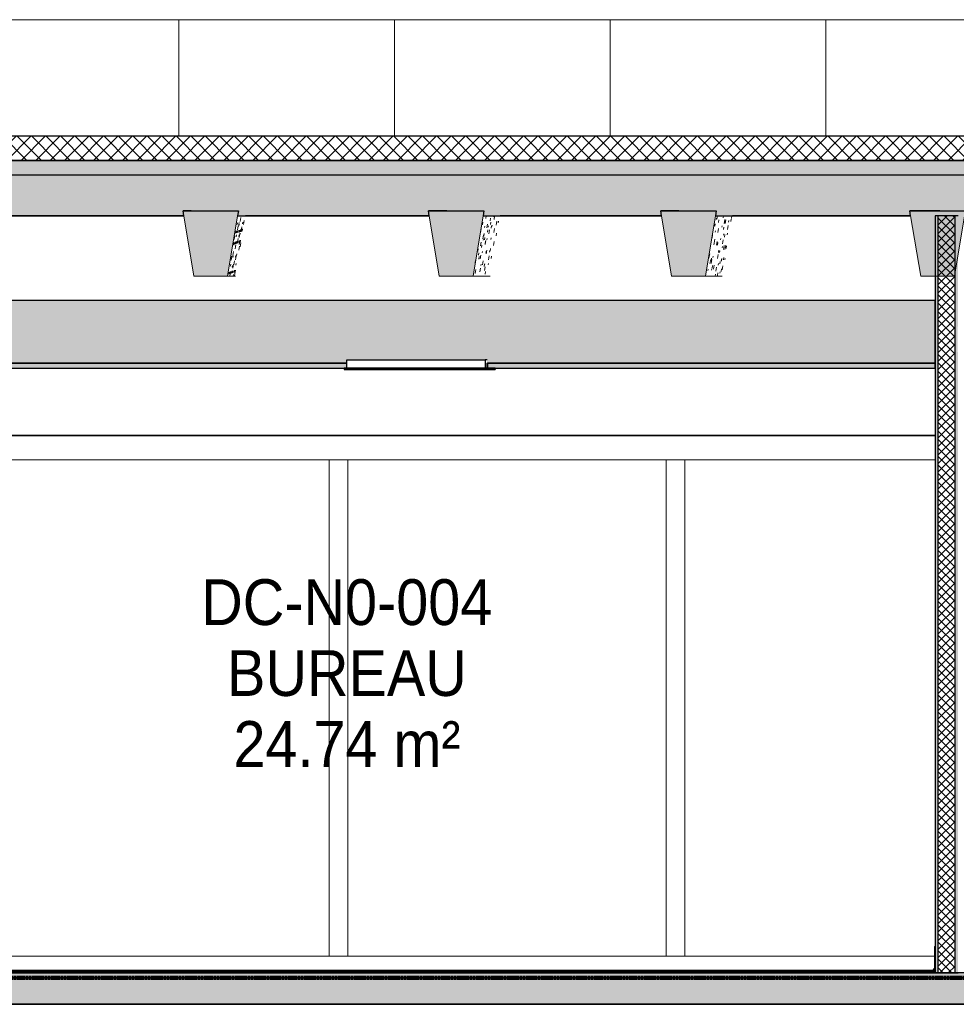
# Model space of a CAD drawing. Header units: centimetres. Extents: x -2631 to 9172, y -3616 to 502.
# Tile 29 of 36: x 4737 to 5126, y -13 to 396. Entities that reach past the tile are written whole.
import ezdxf

# ---------------------------------------------------------------- set-up
doc = ezdxf.new("R2010")
doc.units = ezdxf.units.CM
doc.linetypes.add('Tiret_2_', pattern=[0.25, 0.125, -0.125])
for name, color, linetype, lineweight in [('0-1', 7, 'Continuous', 5), ('HACHURE_C-3', 7, 'Continuous', 18), ('MUR', 7, 'Continuous', 25), ('MUR_C', 7, 'Continuous', 25), ('OSSATURE', 7, 'Continuous', 18), ('OSSATURE-2', 7, 'Continuous', 25), ('PLAF', 7, 'Continuous', 25), ('SERRU-traverse', 7, 'Continuous', 18), ('SOL', 7, 'Continuous', 25), ('SOL_C', 7, 'Continuous', 25), ('TOIT_C', 7, 'Continuous', 25)]:
    doc.layers.add(name, color=color, linetype=linetype, lineweight=lineweight)
for name, color, linetype, lineweight, true_color in [('A-FLOR-PATT-1', 7, 'Continuous', 25, 0x616161), ('A-FLOR-PATT-2', 7, 'Continuous', 18, 0x787878), ('A-FLOR-PATT-3', 7, 'Continuous', 25, 0x787878), ('A-ROOF-PATT-1', 9, 'Continuous', 5, 0x808080), ('ANNOTATIONS-2', 4, 'Tiret_2_', 100, 0x00ffff), ('ETIQUETTE-1', 9, 'Continuous', 30, 0x808080), ('HACHURE_C-1', 7, 'Continuous', 5, 0xdadada), ('HACHURE_C-2', 7, 'Continuous', 25, 0xdadada), ('MENUISERIES-1', 9, 'Continuous', 18, 0x808080), ('MOBILIER-2', 7, 'Continuous', 25, 0x7f7f7f), ('OSSATURE-3', 9, 'Continuous', 5, 0x808080), ('OSSATURE-4', 9, 'Continuous', 18, 0x808080), ('OSSATURE_C-1', 9, 'Continuous', 18, 0x808080), ('PLAF-1', 7, 'Continuous', 25, 0xffcd9b), ('PLAF-2', 7, 'Continuous', 25, 0x2ccfd3), ('PLAF_C-1', 7, 'Continuous', 25, 0xffcd9b), ('PLAF_C-2', 7, 'Continuous', 25, 0x2ccfd3), ('SERRU-1', 9, 'Continuous', 18, 0x808080), ('TOIT-1', 9, 'Continuous', 25, 0x808080), ('TOIT_C-1', 9, 'Continuous', 25, 0x808080), ('Z-1', 9, 'Continuous', 18, 0x808080)]:
    doc.layers.add(name, color=color, linetype=linetype, lineweight=lineweight, true_color=true_color)
doc.styles.add('Arial', font='arial.ttf', dxfattribs={"width": 0.9, "height": 19})

# ---------------------------------------------------------------- blocks, each defined once
blk = doc.blocks.new('Panneau système - Vitré-367573-Coupe AA_Lot 05_Isolation plafond')
at = {"layer": 'MENUISERIES-1'}
for p, q in [((317.92, 213), (214.11, 213)), ((214.11, 213), (214.11, 7)), ((214.11, 213), (214.26, 213)), ((214.26, 213), (317.92, 213)), ((346.31, 213), (346.11, 213)), ((346.31, 213), (346.47, 213)), ((346.4, 213), (346.47, 213)), ((214.11, 7), (317.62, 7)), ((214.11, 7), (214.26, 7)), ((317.62, 7), (214.26, 7)), ((346.47, 7), (346.34, 7)), ((346.47, 7), (346.4, 7))]:
    blk.add_line(p, q, dxfattribs=at)
blk = doc.blocks.new('Panneau système - Vitré-356748-Coupe AA_Lot 05_Isolation plafond')
at = {"layer": 'MENUISERIES-1'}
for p, q in [((66.42, 213), (-66.29, 213)), ((-66.29, 213), (-66.29, 7)), ((-66.29, 213), (-66.13, 213)), ((-66.13, 213), (66.57, 213)), ((66.42, 213), (66.57, 213)), ((-66.29, 7), (66.42, 7)), ((-66.29, 7), (-66.13, 7)), ((66.57, 7), (-66.13, 7)), ((66.57, 7), (66.42, 7))]:
    blk.add_line(p, q, dxfattribs=at)
blk = doc.blocks.new('Panneau système - Vitré-356749-Coupe AA_Lot 05_Isolation plafond')
at = {"layer": 'MENUISERIES-1'}
for p, q in [((206.32, 213), (74.21, 213)), ((74.21, 213), (74.21, 7)), ((74.21, 213), (74.36, 213)), ((74.36, 213), (206.47, 213)), ((206.32, 213), (206.47, 213)), ((74.21, 7), (206.32, 7)), ((74.21, 7), (74.36, 7)), ((206.47, 7), (74.36, 7)), ((206.47, 7), (206.32, 7))]:
    blk.add_line(p, q, dxfattribs=at)
blk = doc.blocks.new('Meneau rectangulaire - AWS60_60x70-347310-Coupe AA_Lot 05_Isolation plafond')
at = {"layer": 'MENUISERIES-1'}
for p, q in [((70.28, 7), (210.18, 7)), ((70.51, 7), (210.4, 7)), ((70.28, 0), (210.18, 0)), ((210.4, 0), (70.51, 0))]:
    blk.add_line(p, q, dxfattribs=at)
blk = doc.blocks.new('Meneau rectangulaire - AWS60_60x70-367281-Coupe AA_Lot 05_Isolation plafond')
at = {"layer": 'MENUISERIES-1'}
for p, q in [((-70.12, 1), (-70.12, 7)), ((-70.12, 7), (-69.89, 7)), ((-70.12, 7), (70.28, 7)), ((-69.89, 7), (70.51, 7)), ((-69.89, 0), (-70.12, 0)), ((-70.12, 0), (70.28, 0)), ((70.51, 0), (-69.89, 0))]:
    blk.add_line(p, q, dxfattribs=at)
blk = doc.blocks.new('Meneau rectangulaire - AWS60_60x70-367276-Coupe AA_Lot 05_Isolation plafond')
at = {"layer": 'MENUISERIES-1'}
for p, q in [((210.18, 7), (317.62, 7)), ((210.4, 7), (317.62, 7)), ((346.34, 7), (350.07, 7)), ((346.48, 7), (350.07, 7)), ((350.07, 7), (350.07, 1)), ((210.18, 0), (350.07, 0)), ((350.3, 0), (210.4, 0)), ((350.07, 0), (350.3, 0))]:
    blk.add_line(p, q, dxfattribs=at)
blk = doc.blocks.new('Meneau rectangulaire - AWS60_60x78-356563-Coupe AA_Lot 05_Isolation plafond')
at = {"layer": 'MENUISERIES-1'}
for p, q in [((206.51, 213), (206.28, 213)), ((206.28, 213), (214.07, 213)), ((206.28, 213), (206.28, 7)), ((214.3, 213), (206.51, 213)), ((214.07, 213), (214.3, 213)), ((214.07, 213), (214.07, 7)), ((214.07, 7), (206.28, 7)), ((206.28, 7), (206.51, 7)), ((206.51, 7), (214.3, 7)), ((214.3, 7), (214.07, 7))]:
    blk.add_line(p, q, dxfattribs=at)
blk = doc.blocks.new('Meneau rectangulaire - AWS60_60x100-367290-Coupe AA_Lot 05_Isolation plafond')
at = {"layer": 'MENUISERIES-1'}
for p, q in [((317.92, 223), (210.18, 223)), ((210.4, 223), (317.92, 223)), ((350.07, 223), (346.04, 223)), ((346.48, 223), (350.3, 223)), ((350.3, 223), (350.07, 223)), ((350.07, 223), (350.07, 213)), ((350.3, 221.99), (350.3, 223)), ((317.92, 213), (210.18, 213)), ((317.92, 213), (210.4, 213)), ((350.07, 213), (346.04, 213)), ((350.07, 213), (346.48, 213))]:
    blk.add_line(p, q, dxfattribs=at)
blk = doc.blocks.new('Meneau rectangulaire - AWS60_60x100-347268-Coupe AA_Lot 05_Isolation plafond')
at = {"layer": 'MENUISERIES-1'}
for p, q in [((210.18, 223), (70.28, 223)), ((70.51, 223), (210.4, 223)), ((210.18, 213), (70.28, 213)), ((210.4, 213), (70.51, 213))]:
    blk.add_line(p, q, dxfattribs=at)
blk = doc.blocks.new('Meneau rectangulaire - AWS60_60x100-367291-Coupe AA_Lot 05_Isolation plafond')
at = {"layer": 'MENUISERIES-1'}
for p, q in [((-70.12, 213), (-70.12, 223)), ((-70.12, 223), (-69.89, 223)), ((70.28, 223), (-70.12, 223)), ((-69.89, 223), (70.51, 223)), ((-69.89, 213), (-70.12, 213)), ((70.28, 213), (-70.12, 213)), ((70.51, 213), (-69.89, 213))]:
    blk.add_line(p, q, dxfattribs=at)
blk = doc.blocks.new('12_CORNIERE HABILLAGE - 12_CORNIERE HABILLAGE-370872-Coupe AA_Lot 05_Isolation plafond')
at = {"layer": 'Z-1'}
for p, q in [((-70.12, 223.2), (317.92, 223.2)), ((317.92, 223), (-70.12, 223)), ((-69.28, 223), (317.93, 223))]:
    blk.add_line(p, q, dxfattribs=at)
blk = doc.blocks.new('Garde-corps - Garde-corps-488018-Coupe AA_Lot 05_Isolation plafond')
at = {"layer": 'SERRU-traverse'}
for p, q in [((270.45, 0), (262.09, 0)), ((262.94, 0), (271.48, 0)), ((271.48, 0), (270.45, 0))]:
    blk.add_line(p, q, dxfattribs=at)
blk = doc.blocks.new('Garde-corps - Garde-corps-506286-Coupe AA_Lot 05_Isolation plafond')
at = {"layer": 'SERRU-traverse'}
for p, q in [((317.62, 10.7), (317.62, 2.04)), ((317.92, 1.95), (317.92, 11)), ((316.57, 1), (317.22, 1)), ((317.92, 1), (316.57, 1)), ((317.15, 1.11), (316.66, 1.11)), ((316.91, 1.08), (316.73, 1.08)), ((316.91, 1.08), (316.73, 1.08)), ((317.62, 2.04), (316.91, 1.08)), ((317.22, 1), (317.92, 1.95)), ((317.92, 1), (317.22, 1))]:
    blk.add_line(p, q, dxfattribs=at)
at = {"layer": 'SERRU-traverse', "flags": 128}
for points in [[(317.92, 11), (317.85, 10.99), (317.79, 10.97), (317.73, 10.94), (317.69, 10.89), (317.65, 10.83), (317.63, 10.77), (317.62, 10.7)], [(316.66, 1.11), (316.64, 1.11), (316.62, 1.1), (316.6, 1.09), (316.58, 1.07), (316.57, 1.05), (316.57, 1.02), (316.57, 1)], [(316.73, 1.08), (316.71, 1.1), (316.69, 1.11), (316.67, 1.11)]]:
    blk.add_lwpolyline(points, dxfattribs=at)
blk = doc.blocks.new('B02_ARC_rvt-2-Coupe AA_Lot 05_Isolation plafond')
at = {"layer": 'A-FLOR-PATT-1'}
blk.add_hatch(color=256, dxfattribs=at).paths.add_polyline_path([(-102.56, 0), (317.92, 0), (317.92, 0.8), (-257.81, 0.8), (-257.81, 0), (-134.45, 0)])
at = {"layer": 'A-FLOR-PATT-2'}
h = blk.add_hatch(dxfattribs=at)
h.set_pattern_fill('FP_128', color=256, style=0, pattern_type=2)
h.set_pattern_definition([(45, (-3.562, -172.5), (-3.005204, 3.005204), []), (135, (-3.562, -172.5), (-3.005204, -3.005204), [])])
h.paths.add_polyline_path([(-498.46, 337.21), (1594.47, 337.21), (1594.47, 347.21), (-508.46, 347.21), (-508.46, 337.21)])
h = blk.add_hatch(dxfattribs=at)
h.set_pattern_fill('FP_127', color=256, style=0, pattern_type=2)
h.set_pattern_definition([(45, (-0.387, -172.5), (-4.490128, 4.490128), [3.175, -3.175])])
h.paths.add_polyline_path([(-644.63, -2), (1594.47, -2), (1594.47, 0), (-2122.25, 0), (-2122.25, -2), (-676.52, -2)])
at = {"layer": 'HACHURE_C-1'}
blk.add_hatch(color=256, dxfattribs=at).paths.add_polyline_path([(317.92, 0), (319.17, 0), (319.17, 314.21), (317.92, 314.21), (317.92, 6.2)])
at = {"layer": 'HACHURE_C-2'}
blk.add_hatch(color=256, dxfattribs=at).paths.add_polyline_path([(326.19, 0), (327.45, 0), (327.4, 257.75), (327.29, 257.77), (327.26, 258.13), (327.26, 261.11), (327.3, 268.25), (327.45, 268.25), (327.45, 314.21), (326.19, 314.21), (326.19, 6.2)])
at = {"layer": 'HACHURE_C-3'}
h = blk.add_hatch(dxfattribs=at)
h.set_pattern_fill('FP_126', color=256, style=0, pattern_type=2)
h.set_pattern_definition([(45, (-3.562, -172.5), (-1.767767, 1.767767), []), (135, (-3.562, -172.5), (-1.767767, -1.767767), [])])
h.paths.add_polyline_path([(326.19, 0), (326.19, 314.21), (319.17, 314.21), (319.17, 0)])
at = {"layer": 'PLAF-1'}
h = blk.add_hatch(color=256, dxfattribs=at)
h.paths.add_polyline_path([(-38.79, 251), (73.84, 251), (73.84, 253), (-107.81, 253), (-107.81, 251), (-102.56, 251)])
h.paths.add_polyline_path([(-230.11, 251), (-166.15, 251), (-166.15, 253), (-257.81, 253), (-257.81, 251)])
h.paths.add_polyline_path([(317.92, 251), (317.92, 253), (132.21, 253), (132.21, 251), (311.97, 251)])
at = {"layer": 'PLAF-2'}
blk.add_hatch(color=256, dxfattribs=at).paths.add_polyline_path([(-257.81, 253), (-166.15, 253), (-166.15, 254.5), (-108.11, 254.5), (-108.11, 253), (73.84, 253), (73.84, 254.5), (131.91, 254.5), (131.91, 253), (317.92, 253), (317.92, 279), (-257.81, 279), (-257.81, 267.7)])
at = {"layer": 'MUR'}
for p, q in [((6.12, 314.21), (-65.23, 314.21)), ((-61.21, 314.21), (6.12, 314.21)), ((107.97, 314.21), (31.67, 314.21)), ((31.86, 314.21), (107.97, 314.21)), ((204.42, 314.21), (137.38, 314.21)), ((137.8, 314.21), (204.42, 314.21)), ((307.78, 314.21), (233.77, 314.21)), ((234.19, 314.21), (307.78, 314.21)), ((-70.25, 223), (317.92, 223)), ((317.92, 223), (-69.49, 223))]:
    blk.add_line(p, q, dxfattribs=at)
at = {"layer": 'MUR_C'}
for p, q in [((317.92, 314.21), (317.92, 0)), ((327.45, 314.21), (317.92, 314.21)), ((319.17, 0), (319.17, 314.21)), ((326.19, 0), (326.19, 314.21)), ((317.92, 0), (327.45, 0))]:
    blk.add_line(p, q, dxfattribs=at)
at = {"layer": 'PLAF'}
for p, q in [((131.95, 253), (132.25, 253)), ((132.25, 251), (131.95, 251)), ((134.19, 253), (134.49, 253)), ((134.49, 251), (134.19, 251))]:
    blk.add_line(p, q, dxfattribs=at)
at = {"layer": 'PLAF_C-1'}
for p, q in [((73.84, 253), (-107.81, 253)), ((-107.81, 251), (73.84, 251)), ((317.92, 253), (132.21, 253)), ((132.21, 253), (132.21, 251)), ((132.21, 251), (317.92, 251)), ((317.92, 251), (317.92, 253))]:
    blk.add_line(p, q, dxfattribs=at)
at = {"layer": 'PLAF_C-2'}
for p, q in [((317.92, 279), (-257.81, 279)), ((317.92, 253), (317.92, 279)), ((-108.11, 253), (73.84, 253)), ((131.91, 253), (317.92, 253))]:
    blk.add_line(p, q, dxfattribs=at)
at = {"layer": 'SOL'}
for p, q in [((183.06, 347.21), (175.76, 347.21)), ((273.11, 347.21), (214.78, 347.21)), ((934.33, 347.21), (297.26, 347.21)), ((175.76, 337.21), (183.06, 337.21)), ((214.78, 337.21), (273.11, 337.21)), ((297.26, 337.21), (934.33, 337.21)), ((270.45, 0), (271.46, 0)), ((615.37, 0), (270.45, 0)), ((271.46, 0), (290.76, 0)), ((336.54, 0), (317.92, 0))]:
    blk.add_line(p, q, dxfattribs=at)
at = {"layer": 'SOL_C'}
for p, q in [((1594.47, 347.21), (-498.46, 347.21)), ((-508.46, 337.21), (1594.47, 337.21)), ((1594.47, 0), (-2122.25, 0)), ((317.92, 1), (-257.81, 1)), ((317.92, 0.8), (-257.81, 0.8)), ((-257.81, 0.8), (317.92, 0.8)), ((-257.81, 0), (317.92, 0)), ((317.92, 0.8), (317.92, 1)), ((317.92, 0), (317.92, 0.8)), ((-2122.25, -2), (1594.47, -2))]:
    blk.add_line(p, q, dxfattribs=at)
at = {"layer": 'MENUISERIES-1'}
for name, p in [('Meneau rectangulaire - AWS60_60x100-367291-Coupe AA_Lot 05_Isolation plafond', (0, 0)), ('Meneau rectangulaire - AWS60_60x100-347268-Coupe AA_Lot 05_Isolation plafond', (0, 0)), ('Meneau rectangulaire - AWS60_60x100-367290-Coupe AA_Lot 05_Isolation plafond', (0, 0)), ('Panneau système - Vitré-356748-Coupe AA_Lot 05_Isolation plafond', (0, 0)), ('Meneau rectangulaire - AWS60_60x78-356563-Coupe AA_Lot 05_Isolation plafond', (-139.9, 0)), ('Panneau système - Vitré-356749-Coupe AA_Lot 05_Isolation plafond', (0, 0)), ('Meneau rectangulaire - AWS60_60x78-356563-Coupe AA_Lot 05_Isolation plafond', (0, 0)), ('Panneau système - Vitré-367573-Coupe AA_Lot 05_Isolation plafond', (0, 0)), ('Meneau rectangulaire - AWS60_60x70-367281-Coupe AA_Lot 05_Isolation plafond', (0, 0)), ('Meneau rectangulaire - AWS60_60x70-347310-Coupe AA_Lot 05_Isolation plafond', (0, 0)), ('Meneau rectangulaire - AWS60_60x70-367276-Coupe AA_Lot 05_Isolation plafond', (0, 0))]:
    blk.add_blockref(name, p, dxfattribs=at)
at = {"layer": 'SERRU-1'}
for name in ['Garde-corps - Garde-corps-506286-Coupe AA_Lot 05_Isolation plafond', 'Garde-corps - Garde-corps-488018-Coupe AA_Lot 05_Isolation plafond']:
    blk.add_blockref(name, (0, 0), dxfattribs=at)
at = {"layer": 'Z-1'}
blk.add_blockref('12_CORNIERE HABILLAGE - 12_CORNIERE HABILLAGE-370872-Coupe AA_Lot 05_Isolation plafond', (0, 0), dxfattribs=at)
blk = doc.blocks.new('20_MUR PREFA_03 - MODULE_03-V53-Coupe AA_Lot 05_Isolation plafond')
at = {"layer": 'Z-1'}
for p, q in [((272.55, 395.59), (362.47, 395.59)), ((273.24, 395.59), (272.55, 395.59)), ((272.55, 347.21), (272.55, 395.59)), ((273.24, 395.59), (274.73, 395.59)), ((274.73, 395.59), (274.92, 395.59)), ((361.84, 395.59), (274.92, 395.59)), ((361.66, 395.59), (363.16, 395.59)), ((361.66, 395.59), (361.84, 395.59)), ((362.47, 395.59), (363.16, 395.59))]:
    blk.add_line(p, q, dxfattribs=at)
blk = doc.blocks.new('20_MUR PREFA_03 - MODULE_03-V54-Coupe AA_Lot 05_Isolation plafond')
at = {"layer": 'Z-1'}
for p, q in [((93.54, 395.59), (183.5, 395.59)), ((94.01, 395.59), (93.54, 395.59)), ((93.54, 347.21), (93.54, 395.59)), ((94.01, 395.59), (95.51, 395.59)), ((95.51, 395.59), (95.63, 395.59)), ((182.6, 395.59), (95.63, 395.59)), ((182.47, 395.59), (183.97, 395.59)), ((182.47, 395.59), (182.6, 395.59)), ((183.5, 395.59), (183.97, 395.59))]:
    blk.add_line(p, q, dxfattribs=at)
blk = doc.blocks.new('20_MUR PREFA_03 - MODULE_03-V55-Coupe AA_Lot 05_Isolation plafond')
at = {"layer": 'Z-1'}
for p, q in [((4.01, 395.59), (93.99, 395.59)), ((4.37, 395.59), (4.01, 395.59)), ((4.01, 347.21), (4.01, 395.59)), ((4.37, 395.59), (5.87, 395.59)), ((5.87, 395.59), (5.96, 395.59)), ((92.94, 395.59), (5.96, 395.59)), ((92.85, 395.59), (94.35, 395.59)), ((92.85, 395.59), (92.94, 395.59)), ((93.99, 395.59), (94.35, 395.59))]:
    blk.add_line(p, q, dxfattribs=at)
blk = doc.blocks.new('20_MUR PREFA_03 - MODULE_03-V56-Coupe AA_Lot 05_Isolation plafond')
at = {"layer": 'Z-1'}
for p, q in [((-85.54, 395.59), (4.45, 395.59)), ((-85.29, 395.59), (-85.54, 395.59)), ((-85.54, 347.21), (-85.54, 395.59)), ((-85.29, 395.59), (-83.79, 395.59)), ((-83.79, 395.59), (-83.72, 395.59)), ((3.27, 395.59), (-83.72, 395.59)), ((3.21, 395.59), (4.7, 395.59)), ((3.21, 395.59), (3.27, 395.59)), ((4.45, 395.59), (4.7, 395.59))]:
    blk.add_line(p, q, dxfattribs=at)
blk = doc.blocks.new('B02_DC_STR_rvt-2-Coupe AA_Lot 05_Isolation plafond')
at = {"layer": 'A-FLOR-PATT-3'}
blk.add_hatch(color=256, dxfattribs=at).paths.add_polyline_path([(-2156.27, -13), (1660.55, -13), (1660.55, -8.88), (1647.97, -8.88), (1647.97, -2), (-2175.78, -2), (-2175.78, -8.88), (-2188.37, -8.88), (-2188.37, -13), (-2175.78, -13)])
at = {"layer": 'A-ROOF-PATT-1'}
blk.add_hatch(color=256, dxfattribs=at).paths.add_polyline_path([(-2120.16, 314.21), (-586.99, 314.21), (-587.16, 315.21), (-564.15, 315.21), (-564.32, 314.21), (-485.99, 314.21), (-486.32, 316.21), (-463.32, 316.21), (-463.65, 314.21), (-389.29, 314.21), (-389.63, 316.21), (-366.62, 316.21), (-366.95, 314.21), (-288.7, 314.21), (-289.03, 316.21), (-266.03, 316.21), (-266.36, 314.21), (-191.25, 314.21), (-191.58, 316.21), (-168.58, 316.21), (-168.91, 314.21), (-90.3, 314.21), (-90.8, 317.21), (-67.8, 317.21), (-68.3, 314.21), (6.12, 314.21), (5.79, 316.21), (28.79, 316.21), (28.46, 314.21), (107.97, 314.21), (107.63, 316.21), (130.64, 316.21), (130.31, 314.21), (204.42, 314.21), (204.09, 316.21), (227.1, 316.21), (226.76, 314.21), (307.78, 314.21), (307.44, 316.21), (330.47, 316.21), (330.13, 314.21), (405.56, 314.21), (405.22, 316.21), (428.25, 316.21), (427.91, 314.21), (507.27, 314.21), (506.93, 316.21), (529.97, 316.21), (529.64, 314.21), (604.57, 314.21), (604.24, 316.21), (627.28, 316.21), (626.95, 314.21), (706.47, 314.21), (706.13, 316.21), (729.2, 316.21), (728.87, 314.21), (803.39, 314.21), (803.06, 316.21), (826.13, 316.21), (825.79, 314.21), (906.9, 314.21), (906.57, 316.21), (929.67, 316.21), (929.33, 314.21), (1004, 314.21), (1003.67, 316.21), (1026.77, 316.21), (1026.43, 314.21), (1108.65, 314.21), (1108.32, 316.21), (1131.45, 316.21), (1131.12, 314.21), (1206.57, 314.21), (1206.23, 316.21), (1229.37, 316.21), (1229.03, 314.21), (1310.51, 314.21), (1310.17, 316.21), (1333.36, 316.21), (1333.02, 314.21), (1408.63, 314.21), (1408.29, 316.21), (1431.48, 316.21), (1431.14, 314.21), (1506.06, 314.21), (1505.73, 316.21), (1528.91, 316.21), (1528.58, 314.21), (1591.63, 314.21), (1591.63, 331.21), (-2120.16, 331.21), (-2120.16, 318.31)])
at = {"layer": 'OSSATURE'}
h = blk.add_hatch(dxfattribs=at)
h.set_pattern_fill('FP_150', color=256, style=0, pattern_type=2)
h.set_pattern_definition([(80.491, (-51.333, -164.538), (6.464069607, 39.307213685), [1.672, -28.734, 1.672, -28.734, -162.166]), (80.491, (-51.333, -164.538), (6.464069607, 39.307213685), [-60.812, 1.672, -59.14, 1.672, -28.734, -70.948]), (80.491, (-51.333, -164.538), (6.464069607, 39.307213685), [-152.031, 1.672, -18.598, 1.672, -49.005]), (259.172, (-48.821, -149.185), (-1.3699374, -8.59568305), [0.73537, -12.635, 0.73537, -83.943]), (259.172, (-48.821, -149.185), (-1.3699374, -8.59568305), [-14.106, -12.635, 0.73537, -26.005, -44.568]), (259.172, (-48.821, -149.185), (-1.3699374, -8.59568305), [-53.481, 0.73537, -12.635, 0.73537, -30.462]), (259.172, (-48.821, -149.185), (-1.3699374, -8.59568305), [-67.587, -8.178, 0.73537, -21.548]), (261.525, (-47.984, -142.754), (-4.38115006, -30.8360369), [0.93732, -16.105, 0.93732, -106.996]), (261.525, (-47.984, -142.754), (-4.38115006, -30.8360369), [-17.979, -16.105, 0.93732, -33.147, -56.807]), (261.525, (-47.984, -142.754), (-4.38115006, -30.8360369), [-68.169, 0.93732, -16.105, 0.93732, -38.828]), (261.525, (-47.984, -142.754), (-4.38115006, -30.8360369), [-86.148, -10.424, 0.93732, -27.466])])
h.paths.add_polyline_path([(24.99, 289.21), (27.5, 289.21), (31.67, 314.21), (28.46, 314.21), (24.29, 289.21)])
h = blk.add_hatch(dxfattribs=at)
h.set_pattern_fill('FP_151', color=256, style=0, pattern_type=2)
h.set_pattern_definition([(80.302, (47.703, -181.047), (6.2376426, 38.08550471), [1.656, -28.46, 1.656, -28.46, -160.622]), (80.302, (47.703, -181.047), (6.2376426, 38.08550471), [-60.233, 1.656, -58.577, 1.656, -28.46, -70.272]), (80.302, (47.703, -181.047), (6.2376426, 38.08550471), [-150.583, 1.656, -18.421, 1.656, -48.538]), (256.69, (50.239, -165.411), (-0.4960889, -5.2693317), [0.60599, -10.412, 0.60599, -69.175]), (256.69, (50.239, -165.411), (-0.4960889, -5.2693317), [-11.624, -10.412, 0.60599, -21.43, -36.727]), (256.69, (50.239, -165.411), (-0.4960889, -5.2693317), [-44.072, 0.60599, -10.412, 0.60599, -25.103]), (256.69, (50.239, -165.411), (-0.4960889, -5.2693317), [-55.696, -6.739, 0.60599, -17.757]), (262.382, (51.085, -157.291), (-4.0126194, -33.17385027), [1.052, -18.081, 1.052, -120.124]), (262.382, (51.085, -157.291), (-4.0126194, -33.17385027), [-20.185, -18.081, 1.052, -37.214, -63.777]), (262.382, (51.085, -157.291), (-4.0126194, -33.17385027), [-76.532, 1.052, -18.081, 1.052, -43.592]), (262.382, (51.085, -157.291), (-4.0126194, -33.17385027), [-96.718, -11.703, 1.052, -30.836])])
h.paths.add_polyline_path([(133.22, 289.21), (137.38, 314.21), (130.31, 314.21), (126.14, 289.21), (130.31, 289.21)])
h = blk.add_hatch(dxfattribs=at)
h.set_pattern_fill('FP_152', color=256, style=0, pattern_type=2)
h.set_pattern_definition([(80.3, (141.485, -196.683), (6.23596537, 38.07464135), [1.656, -28.457, 1.656, -28.457, -160.606]), (80.3, (141.485, -196.683), (6.23596537, 38.07464135), [-60.227, 1.656, -58.571, 1.656, -28.457, -70.265]), (80.3, (141.485, -196.683), (6.23596537, 38.07464135), [-150.568, 1.656, -18.42, 1.656, -48.533]), (256.666, (144.021, -181.045), (-0.4880963, -5.2448206), [0.605, -10.395, 0.605, -10.395, -58.666]), (256.666, (144.021, -181.045), (-0.4880963, -5.2448206), [-22, 0.605, -21.395, 0.605, -10.395, -25.666]), (256.666, (144.021, -181.045), (-0.4880963, -5.2448206), [-55, 0.605, -6.728, 0.605, -17.728]), (262.387, (144.867, -172.912), (-4.01041682, -33.19025006), [1.053, -18.095, 1.053, -120.221]), (262.387, (144.867, -172.912), (-4.01041682, -33.19025006), [-20.202, -18.095, 1.053, -37.244, -63.828]), (262.387, (144.867, -172.912), (-4.01041682, -33.19025006), [-76.594, 1.053, -18.095, 1.053, -43.627]), (262.387, (144.867, -172.912), (-4.01041682, -33.19025006), [-96.796, -11.713, 1.053, -30.861])])
h.paths.add_polyline_path([(227.1, 289.21), (229.61, 289.21), (233.77, 314.21), (226.76, 314.21), (222.6, 289.21), (226.76, 289.21)])
at = {"layer": 'OSSATURE-3'}
for points in [[(24.29, 289.21), (28.79, 316.21), (5.79, 316.21), (10.29, 289.21)], [(126.14, 289.21), (130.64, 316.21), (107.63, 316.21), (112.14, 289.21)], [(216.31, 289.21), (222.6, 289.21), (227.1, 316.21), (204.09, 316.21), (208.59, 289.21)], [(311.95, 289.21), (325.96, 289.21), (330.47, 316.21), (307.44, 316.21), (309.91, 301.44)]]:
    blk.add_hatch(color=256, dxfattribs=at).paths.add_polyline_path(points)
at = {"layer": 'TOIT-1'}
blk.add_hatch(color=256, dxfattribs=at).paths.add_polyline_path([(-102.56, 331.21), (1591.63, 331.21), (1591.63, 337.21), (-2120.16, 337.21), (-2120.16, 331.21), (-166.33, 331.21)])
at = {"layer": 'ANNOTATIONS-2'}
blk.add_line((-86.02, -2), (635.58, -2), dxfattribs=at)
at = {"layer": 'MUR'}
for p, q in [((-2150.81, -13), (1649.68, -13)), ((1645.3, -13), (-2146.43, -13))]:
    blk.add_line(p, q, dxfattribs=at)
at = {"layer": 'OSSATURE-4'}
for p, q in [((183.05, 395.59), (273, 395.59)), ((183.63, 395.59), (183.05, 395.59)), ((183.05, 347.21), (183.05, 395.59)), ((183.63, 395.59), (185.13, 395.59)), ((185.13, 395.59), (185.28, 395.59)), ((272.23, 395.59), (185.28, 395.59)), ((272.08, 395.59), (273.58, 395.59)), ((272.08, 395.59), (272.23, 395.59)), ((273, 395.59), (273.58, 395.59)), ((5.79, 316.21), (6.12, 314.21)), ((28.79, 316.21), (5.79, 316.21)), ((28.46, 314.21), (28.79, 316.21)), ((107.63, 316.21), (107.97, 314.21)), ((130.64, 316.21), (107.63, 316.21)), ((130.31, 314.21), (130.64, 316.21)), ((204.09, 316.21), (204.42, 314.21)), ((227.1, 316.21), (204.09, 316.21)), ((226.76, 314.21), (227.1, 316.21)), ((307.44, 316.21), (307.78, 314.21)), ((330.47, 316.21), (307.44, 316.21)), ((27.5, 289.21), (24.29, 289.21)), ((133.22, 289.21), (126.14, 289.21)), ((229.61, 289.21), (222.6, 289.21))]:
    blk.add_line(p, q, dxfattribs=at)
at = {"layer": 'OSSATURE_C-1'}
for p, q in [((6.12, 314.21), (10.29, 289.21)), ((24.29, 289.21), (28.46, 314.21)), ((107.97, 314.21), (112.14, 289.21)), ((126.14, 289.21), (130.31, 314.21)), ((204.42, 314.21), (208.59, 289.21)), ((222.6, 289.21), (226.76, 314.21)), ((307.78, 314.21), (311.95, 289.21)), ((325.96, 289.21), (330.13, 314.21)), ((10.29, 289.21), (24.29, 289.21)), ((112.14, 289.21), (126.14, 289.21)), ((208.59, 289.21), (222.6, 289.21)), ((311.95, 289.21), (325.96, 289.21))]:
    blk.add_line(p, q, dxfattribs=at)
at = {"layer": 'SOL'}
for p, q in [((635.58, -2), (-84.52, -2)), ((-2219.04, -13), (1690.2, -13))]:
    blk.add_line(p, q, dxfattribs=at)
at = {"layer": 'SOL_C'}
for p, q in [((1647.97, -2), (-2175.78, -2)), ((-2123.96, -13), (1590.97, -13))]:
    blk.add_line(p, q, dxfattribs=at)
at = {"layer": 'TOIT-1'}
for p, q in [((6.12, 314.21), (5.79, 316.21)), ((5.79, 316.21), (28.79, 316.21)), ((9.21, 316.21), (5.79, 316.21)), ((28.79, 316.21), (28.46, 314.21)), ((107.97, 314.21), (107.63, 316.21)), ((107.63, 316.21), (130.64, 316.21)), ((115.22, 316.21), (107.63, 316.21)), ((130.64, 316.21), (130.31, 314.21)), ((204.42, 314.21), (204.09, 316.21)), ((204.09, 316.21), (227.1, 316.21)), ((211.59, 316.21), (204.09, 316.21)), ((227.1, 316.21), (226.76, 314.21)), ((307.78, 314.21), (307.44, 316.21)), ((307.44, 316.21), (330.47, 316.21)), ((319.82, 316.21), (307.44, 316.21))]:
    blk.add_line(p, q, dxfattribs=at)
at = {"layer": 'TOIT_C'}
blk.add_line((-2120.16, 331.21), (1591.63, 331.21), dxfattribs=at)
at = {"layer": 'TOIT_C-1'}
for p, q in [((1591.63, 337.21), (-2120.16, 337.21)), ((-68.3, 314.21), (6.12, 314.21)), ((28.46, 314.21), (107.97, 314.21)), ((130.31, 314.21), (204.42, 314.21)), ((226.76, 314.21), (307.78, 314.21))]:
    blk.add_line(p, q, dxfattribs=at)
at = {"layer": 'OSSATURE-2'}
for name in ['20_MUR PREFA_03 - MODULE_03-V56-Coupe AA_Lot 05_Isolation plafond', '20_MUR PREFA_03 - MODULE_03-V55-Coupe AA_Lot 05_Isolation plafond', '20_MUR PREFA_03 - MODULE_03-V54-Coupe AA_Lot 05_Isolation plafond', '20_MUR PREFA_03 - MODULE_03-V53-Coupe AA_Lot 05_Isolation plafond']:
    blk.add_blockref(name, (0, 0), dxfattribs=at)
blk = doc.blocks.new('604_DALLE LED 600x600MM - 26W 4000K 3600lm-V101-Coupe AA_Lot 05_Isolation plafond')
at = {"layer": 'MOBILIER-2'}
for p, q in [((134.61, 250.5), (74.92, 250.5)), ((74.92, 250.5), (75.66, 250.5)), ((75.66, 250.5), (135.36, 250.5)), ((76.8, 250.5), (76.08, 250.5)), ((76.08, 250.5), (133.48, 250.5)), ((76.08, 250.5), (133.48, 250.5)), ((76.8, 250.5), (76.08, 250.5)), ((76.8, 250.5), (134.2, 250.5)), ((134.2, 250.5), (76.8, 250.5)), ((131.95, 251), (134.61, 251)), ((133.48, 251), (131.95, 251)), ((134.2, 251), (133.48, 251)), ((133.48, 250.5), (134.2, 250.5)), ((133.48, 250.5), (134.2, 250.5)), ((135.36, 251), (134.2, 251)), ((134.61, 251), (135.36, 251)), ((134.61, 250.5), (134.61, 251)), ((135.36, 250.5), (134.61, 250.5)), ((135.36, 251), (135.36, 250.5))]:
    blk.add_line(p, q, dxfattribs=at)
blk = doc.blocks.new('604_DALLE LED 600x600MM - 26W 4000K 3600lm-V102-Coupe AA_Lot 05_Isolation plafond')
at = {"layer": 'MOBILIER-2'}
for p, q in [((73.84, 251), (73.84, 254.5)), ((73.84, 254.5), (74.55, 254.5)), ((73.84, 254.5), (131.23, 254.5)), ((131.95, 254.5), (131.23, 254.5)), ((131.23, 254.5), (131.23, 251)), ((73.42, 251), (72.67, 251)), ((72.67, 251), (132.37, 251)), ((72.67, 251), (72.67, 250.5)), ((132.37, 250.5), (72.67, 250.5)), ((72.67, 250.5), (73.42, 250.5)), ((73.84, 251), (73.42, 251)), ((73.42, 250.5), (133.11, 250.5)), ((131.23, 251), (73.84, 251)), ((74.55, 250.5), (73.84, 250.5)), ((73.84, 250.5), (131.23, 250.5)), ((73.84, 250.5), (131.23, 250.5)), ((74.55, 250.5), (73.84, 250.5)), ((74.55, 250.5), (131.95, 250.5)), ((131.95, 250.5), (74.55, 250.5)), ((131.95, 251), (131.23, 251)), ((131.23, 250.5), (131.95, 250.5)), ((131.23, 250.5), (131.95, 250.5)), ((131.95, 251), (131.95, 253)), ((133.11, 251), (131.95, 251)), ((132.37, 251), (133.11, 251)), ((132.37, 250.5), (132.37, 251)), ((133.11, 250.5), (132.37, 250.5)), ((133.11, 251), (133.11, 250.5))]:
    blk.add_line(p, q, dxfattribs=at)
blk = doc.blocks.new('B02_ELE_rvt-1-Coupe AA_Lot 05_Isolation plafond')
at = {"layer": 'MOBILIER-2'}
for name in ['604_DALLE LED 600x600MM - 26W 4000K 3600lm-V102-Coupe AA_Lot 05_Isolation plafond', '604_DALLE LED 600x600MM - 26W 4000K 3600lm-V101-Coupe AA_Lot 05_Isolation plafond']:
    blk.add_blockref(name, (0, 0), dxfattribs=at)

msp = doc.modelspace()

# ---------------------------------------------------------------- block references
at = {"layer": '0-1'}
for name in ['B02_DC_STR_rvt-2-Coupe AA_Lot 05_Isolation plafond', 'B02_ARC_rvt-2-Coupe AA_Lot 05_Isolation plafond', 'B02_ELE_rvt-1-Coupe AA_Lot 05_Isolation plafond']:
    msp.add_blockref(name, (4798.856, 0), dxfattribs=at)

# ---------------------------------------------------------------- texts
at = {"layer": 'ETIQUETTE-1', "char_height": 19, "attachment_point": 1, "style": 'Arial'}
for s, insert, width in [('DC-N0-004', (4812.186, 163.395), 145.74679), ('BUREAU', (4822.902, 133.96), 120.13287), ('24.74 m²', (4825.581, 104.525), 113.27844)]:
    msp.add_mtext(s, dxfattribs=dict(at, insert=insert, width=width))

doc.saveas('drawing.dxf')
